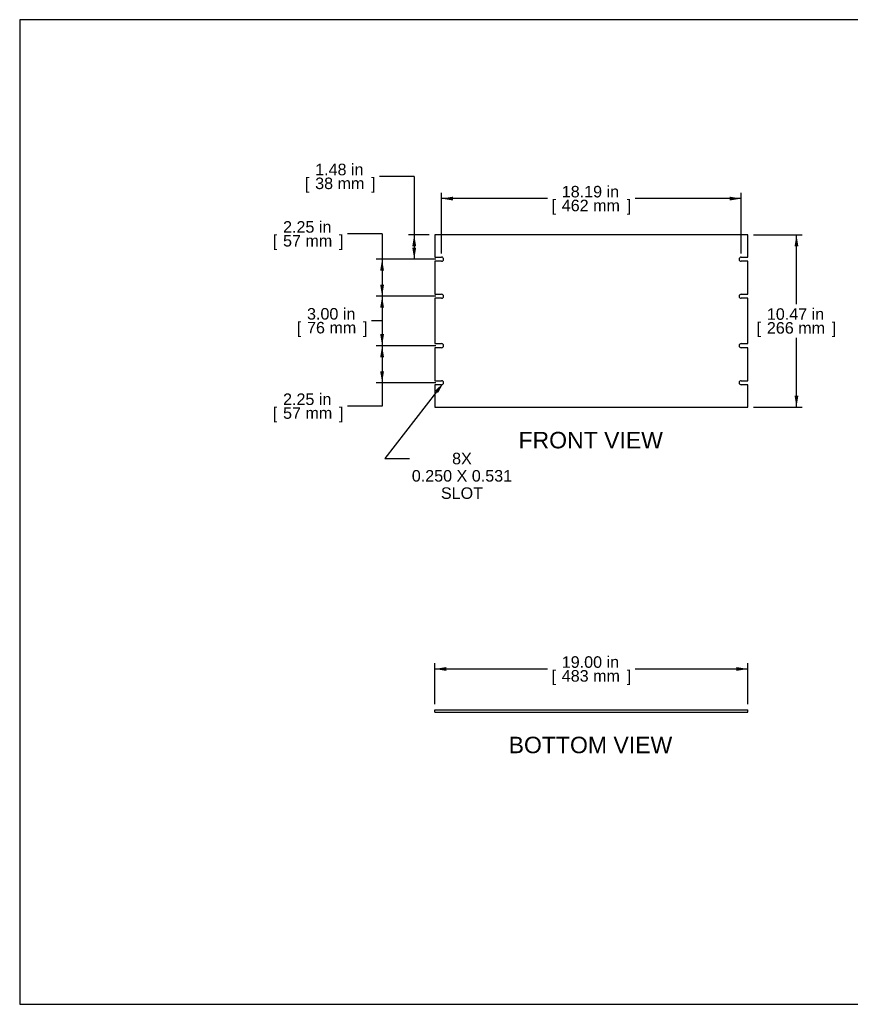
# Model space of a CAD drawing. Header units: inches. Extents: x 0 to 80, y 0 to 59.8.
# Tile 1 of 11: x 0 to 50.4, y 0 to 59.8. Entities that reach past the tile are written whole.
import ezdxf
from ezdxf import colors
from ezdxf.entities.mleader import LeaderData, LeaderLine
from ezdxf.enums import TextEntityAlignment as Align
from ezdxf.math import Vec2, Vec3

# ---------------------------------------------------------------- set-up
doc = ezdxf.new("R2010")
doc.units = ezdxf.units.IN
doc.header["$MEASUREMENT"] = 0
doc.layers.add('COM41831', color=7, linetype='Continuous')
doc.layers.add('Default', color=7, linetype='Continuous')
doc.styles.add('SEACAD_Arial', font='arial.ttf')
doc.dimstyles.new('WEB', dxfattribs={"dimtxt": 0.7, "dimasz": 0.7, "dimexe": 0.35, "dimexo": 0.35, "dimgap": 0.35, "dimtad": 0, "dimtih": 1, "dimtoh": 1, "dimzin": 4, "dimdsep": 46, "dimtxsty": 'SEACAD_Arial', "dimblk1": '_SE_FILLED', "dimblk2": '_SE_FILLED', "dimsah": 1, "dimcen": 0.35, "dimadec": 0, "dimazin": 0, "dimtfac": 1, "dimtofl": 0, "dimtmove": 0, "dimatfit": 3, "dimfxl": 1, "dimtolj": 1, "dimtzin": 4, "dimarcsym": 0})

# ---------------------------------------------------------------- blocks, each defined once
blk = doc.blocks.new('SE2')
at = {"layer": 'COM41831', "color": 7, "linetype": 'Continuous'}
for p, q in [((44.2, 46.724), (25.2, 46.724)), ((25.2, 46.724), (25.2, 45.365)), ((44.2, 45.365), (44.2, 46.724)), ((25.2, 45.365), (25.606, 45.365)), ((25.2, 45.115), (25.2, 43.115)), ((25.606, 45.115), (25.2, 45.115)), ((43.794, 45.365), (44.2, 45.365)), ((44.2, 45.115), (43.794, 45.115)), ((44.2, 43.115), (44.2, 45.115)), ((25.2, 43.115), (25.606, 43.115)), ((43.794, 43.115), (44.2, 43.115)), ((25.2, 42.865), (25.2, 40.115)), ((25.606, 42.865), (25.2, 42.865)), ((44.2, 42.865), (43.794, 42.865)), ((44.2, 40.115), (44.2, 42.865)), ((25.2, 40.115), (25.606, 40.115)), ((43.794, 40.115), (44.2, 40.115)), ((25.2, 39.865), (25.2, 37.865)), ((25.606, 39.865), (25.2, 39.865)), ((44.2, 39.865), (43.794, 39.865)), ((44.2, 37.865), (44.2, 39.865)), ((25.2, 37.865), (25.606, 37.865)), ((43.794, 37.865), (44.2, 37.865)), ((25.2, 37.615), (25.2, 36.256)), ((25.606, 37.615), (25.2, 37.615)), ((44.2, 37.615), (43.794, 37.615)), ((44.2, 36.256), (44.2, 37.615)), ((25.2, 36.256), (44.2, 36.256))]:
    blk.add_line(p, q, dxfattribs=at)
for centre, start, end in [((25.606, 45.24), 270, 90), ((43.794, 45.24), 90, 270), ((25.606, 42.99), 270, 90), ((43.794, 42.99), 90, 270), ((25.606, 39.99), 270, 90), ((43.794, 39.99), 90, 270), ((25.606, 37.74), 270, 90), ((43.794, 37.74), 90, 270)]:
    blk.add_arc(centre, 0.125, start, end, dxfattribs=at)
blk = doc.blocks.new('SE3')
at = {"layer": 'COM41831', "color": 7, "linetype": 'Continuous'}
for p, q in [((25.2, 17.872), (44.2, 17.872)), ((25.2, 17.747), (25.2, 17.872)), ((25.2, 17.747), (44.2, 17.747)), ((44.2, 17.747), (44.2, 17.872))]:
    blk.add_line(p, q, dxfattribs=at)
blk = doc.blocks.new('DMBLK8')
at = {"layer": 'Default', "linetype": 'Continuous', "transparency": 16777216}
for points in [[(25.9, 20.478), (25.2, 20.361), (25.9, 20.245)], [(43.5, 20.478), (43.5, 20.245), (44.2, 20.361)]]:
    blk.add_hatch(color=7, dxfattribs=at).paths.add_polyline_path(points)
at = {"layer": 'Default', "color": 7, "linetype": 'Continuous', "transparency": 16777216}
for p, q in [((25.2, 18.222), (25.2, 20.711)), ((25.2, 20.361), (32.035, 20.361)), ((37.364, 20.361), (44.2, 20.361)), ((44.2, 18.222), (44.2, 20.711))]:
    blk.add_line(p, q, dxfattribs=at)
at = {"layer": 'Default', "color": 7, "linetype": 'Continuous', "transparency": 16777216, "style": 'SEACAD_Arial'}
for s, p in [('19.00 in', (32.904, 21.131)), ('[', (32.28, 20.291)), (']', (36.846, 20.291)), ('483 mm', (32.904, 20.291))]:
    blk.add_text(s, height=0.7, dxfattribs=at).set_placement(p, align=Align.TOP_LEFT)
blk = doc.blocks.new('_SE_FILLED')
at = {"color": 0}
blk.add_line((0, 0), (-1, 0), dxfattribs=at)
blk.add_solid([(0, 0), (-1, -0.1665), (-1, 0.1665), (0, 0)], dxfattribs=at)
blk = doc.blocks.new('DMBLK9')
at = {"layer": 'Default', "linetype": 'Continuous', "transparency": 16777216}
for points in [[(47.266, 46.024), (47.15, 46.724), (47.033, 46.024)], [(47.266, 36.956), (47.033, 36.956), (47.15, 36.256)]]:
    blk.add_hatch(color=7, dxfattribs=at).paths.add_polyline_path(points)
at = {"layer": 'Default', "color": 7, "linetype": 'Continuous', "transparency": 16777216}
for p, q in [((44.55, 46.724), (47.5, 46.724)), ((47.15, 42.505), (47.15, 46.724)), ((47.15, 36.256), (47.15, 40.475)), ((44.55, 36.256), (47.5, 36.256))]:
    blk.add_line(p, q, dxfattribs=at)
at = {"layer": 'Default', "color": 7, "linetype": 'Continuous', "transparency": 16777216, "style": 'SEACAD_Arial'}
for s, p in [('10.47 in', (45.354, 42.26)), ('[', (44.73, 41.42)), ('266 mm', (45.354, 41.42)), (']', (49.295, 41.42))]:
    blk.add_text(s, height=0.7, dxfattribs=at).set_placement(p, align=Align.TOP_LEFT)
blk = doc.blocks.new('DMBLK10')
at = {"layer": 'Default', "linetype": 'Continuous', "transparency": 16777216}
for points in [[(23.831, 46.024), (24.064, 46.024), (23.948, 46.724)], [(23.831, 45.94), (23.948, 45.24), (24.064, 45.94)]]:
    blk.add_hatch(color=7, dxfattribs=at).paths.add_polyline_path(points)
at = {"layer": 'Default', "color": 7, "linetype": 'Continuous', "transparency": 16777216}
for p, q in [((23.948, 50.266), (21.848, 50.266)), ((23.948, 50.266), (23.948, 45.24)), ((24.85, 46.724), (23.598, 46.724)), ((25.256, 45.24), (23.598, 45.24))]:
    blk.add_line(p, q, dxfattribs=at)
at = {"layer": 'Default', "color": 7, "linetype": 'Continuous', "transparency": 16777216, "style": 'SEACAD_Arial'}
for s, p in [('1.48 in', (17.935, 51.036)), ('[', (17.311, 50.196)), (']', (21.329, 50.196)), ('38 mm', (17.935, 50.196))]:
    blk.add_text(s, height=0.7, dxfattribs=at).set_placement(p, align=Align.TOP_LEFT)
blk = doc.blocks.new('DMBLK11')
at = {"layer": 'Default', "linetype": 'Continuous', "transparency": 16777216}
for points in [[(21.881, 44.54), (22.115, 44.54), (21.998, 45.24)], [(21.881, 43.69), (21.998, 42.99), (22.115, 43.69)]]:
    blk.add_hatch(color=7, dxfattribs=at).paths.add_polyline_path(points)
at = {"layer": 'Default', "color": 7, "linetype": 'Continuous', "transparency": 16777216}
for p, q in [((21.998, 46.781), (19.898, 46.781)), ((21.998, 46.781), (21.998, 42.99)), ((25.256, 45.24), (21.648, 45.24)), ((25.256, 42.99), (21.648, 42.99))]:
    blk.add_line(p, q, dxfattribs=at)
at = {"layer": 'Default', "color": 7, "linetype": 'Continuous', "transparency": 16777216, "style": 'SEACAD_Arial'}
for s, p in [('2.25 in', (15.986, 47.551)), ('[', (15.362, 46.711)), ('57 mm', (15.986, 46.711)), (']', (19.379, 46.711))]:
    blk.add_text(s, height=0.7, dxfattribs=at).set_placement(p, align=Align.TOP_LEFT)
blk = doc.blocks.new('DMBLK12')
at = {"layer": 'Default', "linetype": 'Continuous', "transparency": 16777216}
for points in [[(21.881, 42.29), (22.115, 42.29), (21.998, 42.99)], [(21.881, 40.69), (21.998, 39.99), (22.115, 40.69)]]:
    blk.add_hatch(color=7, dxfattribs=at).paths.add_polyline_path(points)
at = {"layer": 'Default', "color": 7, "linetype": 'Continuous', "transparency": 16777216}
for p, q in [((25.256, 42.99), (21.648, 42.99)), ((21.998, 42.99), (21.998, 39.99)), ((21.998, 41.49), (21.354, 41.493)), ((25.256, 39.99), (21.648, 39.99))]:
    blk.add_line(p, q, dxfattribs=at)
at = {"layer": 'Default', "color": 7, "linetype": 'Continuous', "transparency": 16777216, "style": 'SEACAD_Arial'}
for s, p in [('3.00 in', (17.441, 42.274)), ('[', (16.817, 41.434)), ('76 mm', (17.441, 41.434)), (']', (20.835, 41.434))]:
    blk.add_text(s, height=0.7, dxfattribs=at).set_placement(p, align=Align.TOP_LEFT)
blk = doc.blocks.new('DMBLK13')
at = {"layer": 'Default', "linetype": 'Continuous', "transparency": 16777216}
for points in [[(21.881, 39.29), (22.115, 39.29), (21.998, 39.99)], [(21.881, 38.44), (21.998, 37.74), (22.115, 38.44)]]:
    blk.add_hatch(color=7, dxfattribs=at).paths.add_polyline_path(points)
at = {"layer": 'Default', "color": 7, "linetype": 'Continuous', "transparency": 16777216}
for p, q in [((25.256, 39.99), (21.648, 39.99)), ((21.998, 39.99), (21.998, 36.32)), ((25.256, 37.74), (21.648, 37.74)), ((21.998, 36.32), (19.898, 36.32))]:
    blk.add_line(p, q, dxfattribs=at)
at = {"layer": 'Default', "color": 7, "linetype": 'Continuous', "transparency": 16777216, "style": 'SEACAD_Arial'}
for s, p in [('2.25 in', (15.986, 37.09)), ('[', (15.362, 36.25)), ('57 mm', (15.986, 36.25)), (']', (19.379, 36.25))]:
    blk.add_text(s, height=0.7, dxfattribs=at).set_placement(p, align=Align.TOP_LEFT)
blk = doc.blocks.new('DMBLK14')
at = {"layer": 'Default', "linetype": 'Continuous', "transparency": 16777216}
for points in [[(26.306, 49.038), (25.606, 48.922), (26.306, 48.805)], [(43.094, 49.038), (43.094, 48.805), (43.794, 48.922)]]:
    blk.add_hatch(color=7, dxfattribs=at).paths.add_polyline_path(points)
at = {"layer": 'Default', "color": 7, "linetype": 'Continuous', "transparency": 16777216}
for p, q in [((25.606, 45.59), (25.606, 49.272)), ((43.794, 45.59), (43.794, 49.272)), ((32.035, 48.922), (25.606, 48.922)), ((43.794, 48.922), (37.364, 48.922))]:
    blk.add_line(p, q, dxfattribs=at)
at = {"layer": 'Default', "color": 7, "linetype": 'Continuous', "transparency": 16777216, "style": 'SEACAD_Arial'}
for s, p in [('18.19 in', (32.904, 49.692)), ('[', (32.28, 48.852)), ('462 mm', (32.904, 48.852)), (']', (36.846, 48.852))]:
    blk.add_text(s, height=0.7, dxfattribs=at).set_placement(p, align=Align.TOP_LEFT)

msp = doc.modelspace()

# ---------------------------------------------------------------- linework, layer by layer
at = {"layer": 'Default', "color": 7, "linetype": 'Continuous'}
for p, q in [((80, 59.783), (0, 59.783)), ((0, 59.783), (0, 0)), ((0, 0), (80, 0))]:
    msp.add_line(p, q, dxfattribs=at)

# ---------------------------------------------------------------- block references
at = {"layer": 'Default'}
for name in ['SE2', 'SE3']:
    msp.add_blockref(name, (0, 0), dxfattribs=at)

# ---------------------------------------------------------------- texts
at = {"layer": 'Default', "color": 7, "linetype": 'Continuous', "style": 'SEACAD_Arial'}
for s, p in [('FRONT VIEW', (30.276, 34.756)), ('BOTTOM VIEW', (29.678, 16.247))]:
    msp.add_text(s, height=1, dxfattribs=at).set_placement(p, align=Align.TOP_LEFT)

# ---------------------------------------------------------------- dimensions: what is measured, and where the dimension line sits
at = {"layer": 'Default', "color": 7, "linetype": 'Continuous'}
for base, p1, p2, angle, picture, middle, dimtype in [((23.948, 45.24), (25.2, 46.724), (25.606, 45.24), 90, 'DMBLK10', (21.848, 50.266), 160), ((21.998, 45.24), (25.606, 45.24), (25.606, 42.99), 270, 'DMBLK11', (19.898, 46.781), 161), ((47.15, 36.256), (44.2, 36.256), (44.2, 46.724), 90, 'DMBLK9', (47.15, 41.49), 161), ((21.998, 42.99), (25.606, 42.99), (25.606, 39.99), 270, 'DMBLK12', (18.963, 41.504), 161), ((21.998, 39.99), (25.606, 39.99), (25.606, 37.74), 270, 'DMBLK13', (19.898, 36.32), 161), ((25.2, 20.361), (25.2, 17.872), (44.2, 17.872), 0, 'DMBLK8', (34.7, 20.361), 161)]:
    dim = msp.add_linear_dim(base=base, p1=p1, p2=p2, angle=angle, text='\\A1;<>', dimstyle='WEB', override={"dimpost": '\\X'}, dxfattribs=at)
    dim.commit()
    dim.dimension.update_dxf_attribs({"geometry": picture, "text_midpoint": middle, "dimtype": dimtype})
dim = msp.add_linear_dim(base=(25.606, 48.922), p1=(43.794, 45.24), p2=(25.606, 45.24), text='\\A1;<>', dimstyle='WEB', override={"dimpost": '\\X'}, dxfattribs=at)
dim.commit()
dim.dimension.update_dxf_attribs({"geometry": 'DMBLK14', "text_midpoint": (34.7, 48.922), "dimtype": 160})

# ---------------------------------------------------------------- leaders
ml = msp.add_multileader_mtext('Standard', dxfattribs=at)
ml.set_content('\\pxsm0.9;{\\fArial|c0|p34;\\W1.;8X\\P0.250 X 0.531\\PSLOT\\P}', color=7)
ml.set_leader_properties(linetype='ByLayer')
ml.build(insert=Vec2(0, 0))
ml.multileader.update_dxf_attribs({"dogleg_length": 1.507, "arrow_head_size": 0.7})
ctx = ml.context
ctx.base_point, ctx.char_height, ctx.arrow_head_size, ctx.landing_gap_size = Vec3(26.755, 33.488), 0.7, 0.7, 0.245
notes = []
notes.append((ctx, [(0, (1, 1, 0), (22.161, 33.13), (1, 0), 1.507, [(0, [(25.731, 37.74)], 0, [])])]))
ctx.mtext.insert, ctx.mtext.alignment = Vec3(26.845, 33.488), 2
for ctx, leaders in notes:
    for number, flags, end, landing, length, lines in leaders:
        leader = LeaderData()
        leader.index, (leader.has_last_leader_line, leader.has_dogleg_vector, leader.attachment_direction) = number, flags
        leader.last_leader_point, leader.dogleg_vector, leader.dogleg_length = Vec3(end), Vec3(landing), length
        for number, points, colour, breaks in lines:
            line = LeaderLine()
            line.index, line.vertices, line.color, line.breaks = number, Vec3.list(points), colors.encode_raw_color(colour), breaks
            leader.lines.append(line)
        ctx.leaders.append(leader)

doc.saveas('drawing.dxf')
